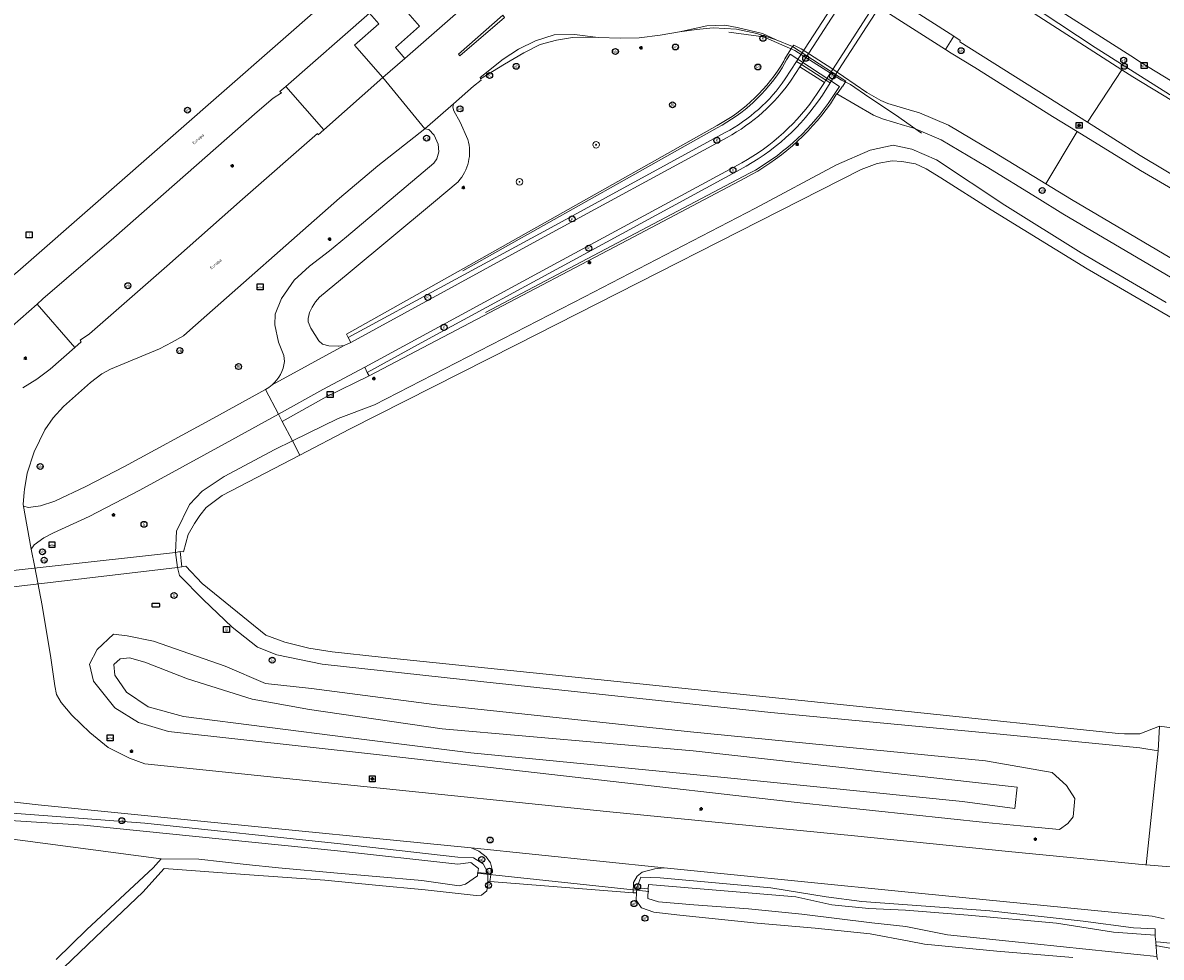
# Model space of a CAD drawing. Header units: metres. Extents: x 73718 to 76933, y 443658 to 446696.
# Tile 111 of 153: x 75812 to 75950, y 445344 to 445458. Entities that reach past the tile are written whole.
import ezdxf
from ezdxf.enums import TextEntityAlignment as Align

# ---------------------------------------------------------------- set-up
doc = ezdxf.new("R2010")
doc.units = ezdxf.units.M
for name, color, linetype, lineweight in [('B-WE-GK-BESCHOEIING-G', 130, 'GK-BESCHOEIING-SO', 18), ('B-WE-GR-BOOM-S', 90, 'Continuous', 25), ('B-WE-GR-GRAS-GV', 60, 'Continuous', 13), ('B-WE-GW-TALUD_KRUIN-G', 90, 'Continuous', 18), ('B-WE-IE-MEUBILAIR-S', 7, 'Continuous', 25), ('B-WE-IE-MEUBILAIR_WEGMEUBILAIR-G', 7, 'Continuous', 18), ('B-WE-KW-KUNSTWERK_DUIKER-G', 170, 'Continuous', 18), ('B-WE-KW-KUNSTWERK_DUIKER-GV', 170, 'Continuous', 18), ('B-WE-KW-KUNSTWERK_TUNNEL-GV', 170, 'Continuous', 18), ('B-WE-OG-TERREIN_ERF-GV', 7, 'Continuous', 18), ('B-WE-OG-TERREIN_OEVER-GV', 7, 'Continuous', 18), ('B-WE-OG-TOPOGRAFIE-T18', 10, 'Continuous', 18), ('B-WE-OG-WATER_SLOOT-GV', 120, 'Continuous', 18), ('B-WE-OG-WEG-GV', 7, 'Continuous', 18), ('B-WE-RI-HWA_GOOT_LIJNGOOT-G', 150, 'Continuous', 18), ('B-WE-VH-GESLOTENVERHARDING_ASFALT-GV', 10, 'Continuous', 18), ('B-WE-VH-GESLOTENVERHARDING_BETON-GV', 10, 'Continuous', 18), ('B-WE-VH-HALFVERHARDING_GRASBETONSTEEN-GV', 130, 'Continuous', 18), ('B-WE-VH-OPENVERHARDING-GV', 30, 'Continuous', 18), ('B-WE-VH-OPENVERHARDING_BETONELEMENT-GV', 30, 'Continuous', 18), ('B-WE-VH-OPENVERHARDING_BETONSTRAATSTEEN-GV', 30, 'Continuous', 18), ('B-WE-VH-OPENVERHARDING_TEGEL-GV', 30, 'Continuous', 18)]:
    doc.layers.add(name, color=color, linetype=linetype, lineweight=lineweight)
doc.styles.add('NLCS-ISO', font='NLCS-ISO.ttf')
doc.styles.add('NLCS-ISO-M200-T18', font='NLCS-ISO.ttf', dxfattribs={"height": 0.36})
doc.linetypes.add('GK-BESCHOEIING-SO', pattern='A,18,-3,[1,NLCS.SHX,S=0.6,R=0,X=0,Y=0],-3', length=24)

# ---------------------------------------------------------------- blocks, each defined once
blk = doc.blocks.new('SIE-MEUBILAIR_BORD_VERKEER-SO')
at = {"flags": 128}
blk.add_lwpolyline([(-1.8, 1.8), (1.8, 1.8), (1.8, -1.8), (-1.8, -1.8)], close=True, dxfattribs=at)
at = {"style": 'NLCS-ISO'}
blk.add_text('vb', height=1.8, dxfattribs=at).set_placement((0, 0), align=Align.MIDDLE_CENTER)
blk = doc.blocks.new('SIE-MEUBILAIR_BORD_WEGWIJZER-SO')
at = {"flags": 128}
blk.add_lwpolyline([(-1.8, 1.8), (1.8, 1.8), (1.8, -1.8), (-1.8, -1.8)], close=True, dxfattribs=at)
at = {"style": 'NLCS-ISO'}
blk.add_text('ww', height=1.8, dxfattribs=at).set_placement((0, 0), align=Align.MIDDLE_CENTER)
blk = doc.blocks.new('SIE-MEUBILAIR_BORD_LOCATIEPAAL-SO')
at = {"flags": 128}
blk.add_lwpolyline([(-1.8, 1.8), (1.8, 1.8), (1.8, -1.8), (-1.8, -1.8)], close=True, dxfattribs=at)
at = {"style": 'NLCS-ISO'}
blk.add_text('lp', height=1.8, dxfattribs=at).set_placement((0, 0), align=Align.MIDDLE_CENTER)
blk = doc.blocks.new('SIE-MEUBILAIR_BORD_INFORMATIE-SO')
at = {"flags": 128}
blk.add_lwpolyline([(-1.8, 1.8), (1.8, 1.8), (1.8, -1.8), (-1.8, -1.8)], close=True, dxfattribs=at)
at = {"style": 'NLCS-ISO'}
blk.add_text('i', height=1.8, dxfattribs=at).set_placement((0, 0), align=Align.MIDDLE_CENTER)
blk = doc.blocks.new('SIE-MEUBILAIR_KAST-SO')
at = {"flags": 128}
blk.add_lwpolyline([(-2, -1), (2, -1, 0.414214), (2.5, -0.5), (2.5, 0.5, 0.414214), (2, 1), (-2, 1, 0.414214), (-2.5, 0.5), (-2.5, -0.5, 0.414214)], format="xyb", close=True, dxfattribs=at)
blk = doc.blocks.new('SIE-MEUBILAIR_PAAL_LICHTMAST-SO')
for points in [[(-0.62, 0), (-1, 0)], [(-0.71, 0.71), (-0.44, 0.44)], [(0, 1), (0, 0.62)], [(0.44, 0.44), (0.71, 0.71)], [(1, 0), (0.62, 0)], [(-0.71, -0.71), (-0.44, -0.44)], [(0, -0.62), (0, -1)], [(0.44, -0.44), (0.71, -0.71)]]:
    blk.add_lwpolyline(points)
blk.add_circle((0, 0), 0.5)
blk = doc.blocks.new('SIE-MEUBILAIR_PAAL_AFSLUITPAAL-SO')
blk.add_circle((0, 0), 1.8)
at = {"style": 'NLCS-ISO'}
blk.add_text('af', height=1.8, dxfattribs=at).set_placement((0, 0), align=Align.MIDDLE_CENTER)
blk = doc.blocks.new('SIE-MEUBILAIR_PAAL_VERKEERSBORD-SO')
blk.add_circle((0, 0), 1.8)
at = {"style": 'NLCS-ISO'}
blk.add_text('vb', height=1.8, dxfattribs=at).set_placement((0, 0), align=Align.MIDDLE_CENTER)
blk = doc.blocks.new('SIE-MEUBILAIR_PAAL_HECTOMETER-SO')
blk.add_circle((0, 0), 1.8)
at = {"style": 'NLCS-ISO'}
blk.add_text('hm', height=1.8, dxfattribs=at).set_placement((0, 0), align=Align.MIDDLE_CENTER)
blk = doc.blocks.new('SIE-MEUBILAIR_PUT_GASPUT-SO')
blk.add_circle((0, 0), 1.8)
at = {"style": 'NLCS-ISO'}
blk.add_text('G', height=1.8, dxfattribs=at).set_placement((0, 0), align=Align.MIDDLE_CENTER)
blk = doc.blocks.new('SIE-MEUBILAIR_PUT_KOLK-SO')
blk.add_circle((0, 0), 1.8)
at = {"style": 'NLCS-ISO'}
blk.add_text('K', height=1.8, dxfattribs=at).set_placement((0, 0), align=Align.MIDDLE_CENTER)
blk = doc.blocks.new('SIE-MEUBILAIR_PUT_RIOOLPUT-SO')
blk.add_circle((0, 0), 1.8)
at = {"style": 'NLCS-ISO'}
blk.add_text('RI', height=1.8, dxfattribs=at).set_placement((0, 0), align=Align.MIDDLE_CENTER)
blk = doc.blocks.new('SGR-BOOM_GBKN-SO')
at = {"linetype": 'ByBlock', "lineweight": 18}
h = blk.add_hatch(color=0, dxfattribs=at)
h.dxf.hatch_style = 1
edge = h.paths.add_edge_path()
edge.add_arc((0, 0), 0.25, 0, 360)
at = {"color": 0, "linetype": 'ByBlock', "lineweight": 18}
for radius in [2, 0.25]:
    blk.add_circle((0, 0), radius, dxfattribs=at)
at = {"color": 0, "linetype": 'ByBlock', "lineweight": 18, "style": 'NLCS-ISO'}
blk.add_attdef('SOORT', (2.5, 0), '', height=1.5, dxfattribs=at)

msp = doc.modelspace()

# ---------------------------------------------------------------- linework, layer by layer
at = {"layer": 'B-WE-GK-BESCHOEIING-G', "flags": 128}
for points in [[(75830.825, 445393.798), (75831.209, 445393.736), (75831.767, 445395.86), (75832.557, 445397.191), (75833.209, 445398.202), (75833.193, 445398.201), (75833.971, 445399.156), (75835.932, 445400.609), (75845.397, 445405.541), (75851.434, 445408.686), (75871.724, 445418.955), (75913.733, 445440.341), (75915.678, 445441.059), (75917.517, 445441.386), (75918.665, 445441.31), (75920.362, 445441.034), (75921.638, 445440.426), (75923.415, 445439.341), (75929.573, 445435.406)], [(75929.573, 445435.406), (75941.248, 445428.237), (75952.38, 445421.774), (75961.012, 445416.938), (75962.258, 445416.27)], [(75831.03, 445391.919), (75831.497, 445391.991), (75833.485, 445389.89), (75841.24, 445383.604), (75843.566, 445382.737), (75846.461, 445382.014), (75849.304, 445381.585), (75855.287, 445380.938), (75919.45, 445374.301), (75945.073, 445371.616), (75945.804, 445371.586), (75947.669, 445371.578), (75950.072, 445372.52)], [(75790.76, 445363.139), (75791.457, 445363.059), (75805.603, 445361.29), (75819.095, 445360.436), (75849.965, 445357.328), (75864.61, 445355.692), (75866.185, 445355.926), (75867.124, 445355.192), (75867.067, 445354.694)], [(75867.067, 445354.694), (75867.021, 445354.293), (75865.532, 445353.261), (75864.762, 445353.061)], [(75887.814, 445352.685), (75887.746, 445351.534)], [(75949.54, 445347.046), (75944.453, 445347.403), (75937.514, 445348.511), (75926.745, 445349.495), (75919.118, 445350.105), (75914.67, 445350.282), (75910.163, 445350.768), (75905.791, 445351.733), (75887.847, 445353.234), (75887.814, 445352.685)]]:
    msp.add_lwpolyline(points, dxfattribs=at)
at = {"layer": 'B-WE-GR-GRAS-GV', "flags": 128}
msp.add_lwpolyline([(75803.641, 445423.141), (75805.898, 445424.259), (75808.634, 445425.956), (75811.033, 445427.898), (75830.261, 445444.777), (75848.272, 445460.522), (75835.948, 445477.025), (75834.337, 445477.765), (75832.542, 445479.55), (75828.53, 445483.122), (75815.069, 445498.623), (75796.787, 445519.617), (75789.297, 445513.486)], dxfattribs=at)
at = {"layer": 'B-WE-GW-TALUD_KRUIN-G', "flags": 128}
msp.add_lwpolyline([(75932.739, 445365.097), (75932.425, 445362.498), (75926.069, 445363.323), (75896.658, 445366.318), (75866.193, 445369.259), (75851.592, 445371.113), (75831.203, 445373.678), (75826.899, 445374.886), (75824.292, 445376.669), (75822.856, 445378.713), (75822.727, 445380.009), (75823.516, 445380.732), (75824.638, 445380.828), (75826.518, 445380.32), (75831.701, 445378.298), (75839.571, 445375.804), (75846.567, 445374.536), (75862.704, 445372.211), (75893.288, 445369.51)], close=True, dxfattribs=at)
at = {"layer": 'B-WE-IE-MEUBILAIR_WEGMEUBILAIR-G', "flags": 128}
for points in [[(75909.704, 445481.589), (75911.433, 445478.328), (75912.282, 445476.771), (75913.055, 445475.702), (75914.881, 445473.746), (75915.75, 445473.027), (75916.926, 445472.446), (75922.671, 445468.795), (75923.535, 445467.903), (75927.863, 445464.739), (75935.636, 445459.528), (75942.244, 445455.207), (75948.949, 445450.916), (75952.357, 445448.786), (75956.22, 445446.852)], [(75921.096, 445444.756), (75917.923, 445446.976), (75914.68, 445449.139), (75912.447, 445450.701), (75911.356, 445451.2), (75905.638, 445454.827), (75901.849, 445456.491), (75897.613, 445457.05)], [(75904.108, 445452.719), (75904.655, 445453.686), (75905.089, 445454.385), (75911.087, 445450.451), (75910.376, 445449.356), (75909.704, 445448.369)], [(75865.245, 445428.009), (75884.889, 445439.05), (75896.19, 445445.407)], [(75900.142, 445439.871), (75867.974, 445422.925)]]:
    msp.add_lwpolyline(points, dxfattribs=at)
at = {"layer": 'B-WE-IE-MEUBILAIR_WEGMEUBILAIR-G'}
for points in [[(75896.19, 445445.407, 0.1316672), (75904.108, 445452.719)], [(75909.704, 445448.369, -0.1119767), (75900.142, 445439.871)]]:
    msp.add_lwpolyline(points, format="xyb", dxfattribs=at)
at = {"layer": 'B-WE-KW-KUNSTWERK_DUIKER-G', "flags": 128}
for points in [[(75887.86, 445352.374), (75866.957, 445354.611)], [(75974.221, 445341.194), (75949.577, 445345.776)]]:
    msp.add_lwpolyline(points, dxfattribs=at)
at = {"layer": 'B-WE-KW-KUNSTWERK_DUIKER-GV', "flags": 128}
msp.add_lwpolyline([(75830.247, 445393.669), (75784.763, 445388.626), (75784.913, 445387.242), (75784.997, 445386.47), (75830.491, 445391.841), (75831.03, 445391.919), (75830.825, 445393.798)], close=True, dxfattribs=at)
at = {"layer": 'B-WE-KW-KUNSTWERK_TUNNEL-GV', "flags": 128}
msp.add_lwpolyline([(75921.858, 445470.501), (75918.913, 445472.41), (75918.364, 445472.766), (75905.865, 445453.496), (75906.446, 445453.126), (75909.44, 445451.22), (75909.97, 445450.883), (75922.424, 445470.134)], close=True, dxfattribs=at)
at = {"layer": 'B-WE-OG-TERREIN_ERF-GV', "flags": 128}
for points in [[(75939.526, 445344.321), (75930.239, 445345.113), (75921.456, 445345.976), (75919.566, 445346.325), (75914.833, 445347.2), (75908.137, 445347.92), (75901.082, 445348.496), (75891.651, 445349.504), (75888.484, 445349.864), (75886.972, 445350.368), (75886.938, 445350.417), (75886.324, 445351.304), (75886.369, 445352.196), (75885.954, 445352.229), (75868.526, 445353.602), (75868.264, 445353.622), (75868.264, 445353.271), (75868.156, 445352.461), (75867.508, 445351.921), (75866.86, 445351.867), (75860.651, 445352.569), (75854.577, 445353.157), (75848.441, 445353.75), (75838.694, 445354.462), (75828.848, 445355.181), (75826.256, 445352.289), (75820.505, 445346.822), (75816.637, 445343.115)], [(75952.148, 445346.013), (75950.18, 445346.192), (75949.599, 445346.232), (75949.753, 445344.436), (75949.831, 445344.096)]]:
    msp.add_lwpolyline(points, dxfattribs=at)
at = {"layer": 'B-WE-OG-TERREIN_OEVER-GV', "flags": 128}
for points in [[(75950.882, 445424.15), (75940.508, 445430.184), (75931.244, 445435.972), (75922.889, 445441.516), (75919.89, 445442.821), (75917.614, 445443.298), (75914.836, 445442.69), (75910.743, 445440.914), (75900.874, 445435.62), (75880.046, 445424.824), (75854.49, 445411.654), (75850.032, 445410.006), (75844.48, 445407.279), (75845.397, 445405.541)], [(75845.397, 445405.541), (75851.434, 445408.686), (75871.724, 445418.955), (75913.733, 445440.341), (75915.678, 445441.059), (75917.517, 445441.386), (75918.665, 445441.31), (75920.362, 445441.034), (75921.638, 445440.426), (75923.415, 445439.341), (75929.573, 445435.406), (75941.248, 445428.237), (75952.38, 445421.774), (75961.012, 445416.938), (75962.258, 445416.27)], [(75805.603, 445361.29), (75819.095, 445360.436), (75849.965, 445357.328), (75864.61, 445355.692), (75866.185, 445355.926), (75867.124, 445355.192), (75867.067, 445354.694), (75868.264, 445354.586), (75868.264, 445354.675), (75867.715, 445355.745), (75866.539, 445356.494), (75864.607, 445356.56), (75850.335, 445358.191), (75826.498, 445360.685), (75806.578, 445362.183)], [(75816.637, 445343.115), (75820.505, 445346.822), (75826.256, 445352.289), (75828.848, 445355.181), (75838.694, 445354.462), (75848.441, 445353.75), (75854.577, 445353.157), (75860.651, 445352.569), (75866.86, 445351.867), (75867.508, 445351.921), (75868.156, 445352.461), (75868.264, 445353.271), (75868.264, 445353.622), (75868.264, 445354.586), (75867.067, 445354.694), (75867.021, 445354.293), (75865.532, 445353.261), (75864.762, 445353.061), (75860.216, 445353.72), (75854.667, 445354.2), (75849.964, 445354.607), (75842.769, 445355.248), (75838.828, 445355.681), (75833.1, 445356.31), (75828.489, 445356.369), (75827.538, 445355.276), (75819.442, 445347.736), (75815.691, 445344.087)], [(75949.831, 445344.096), (75949.753, 445344.436), (75947.357, 445344.707), (75931.697, 445346.305), (75924.258, 445347.079), (75919.17, 445348.111), (75915.043, 445348.541), (75906.498, 445349.614), (75900.015, 445350.249), (75893.362, 445350.758), (75889.04, 445351.096), (75887.746, 445351.534), (75887.814, 445352.685), (75886.422, 445352.815), (75886.396, 445352.744), (75886.369, 445352.196), (75886.324, 445351.304), (75886.938, 445350.417), (75886.972, 445350.368), (75888.484, 445349.864), (75891.651, 445349.504), (75901.082, 445348.496), (75908.137, 445347.92), (75914.833, 445347.2), (75919.566, 445346.325), (75921.456, 445345.976), (75930.239, 445345.113), (75939.526, 445344.321)]]:
    msp.add_lwpolyline(points, dxfattribs=at)
for points in [[(75845.397, 445405.541), (75844.48, 445407.279), (75842.343, 445406.23), (75836.176, 445402.953), (75833.469, 445401.145), (75831.942, 445399.522), (75830.348, 445396.274), (75830.247, 445393.669), (75830.825, 445393.798), (75831.209, 445393.736), (75831.767, 445395.86), (75832.557, 445397.191), (75833.209, 445398.202), (75833.193, 445398.201), (75833.971, 445399.156), (75835.932, 445400.609)], [(75831.03, 445391.919), (75830.491, 445391.841), (75830.736, 445390.859), (75833.613, 445387.956), (75837.151, 445384.588), (75840.218, 445382.134), (75842.593, 445381.214), (75848.083, 445380.074), (75867.773, 445377.899), (75902.721, 445374.198), (75930.667, 445371.524), (75947.663, 445369.882), (75949.897, 445369.497), (75950.072, 445372.52), (75947.669, 445371.578), (75945.804, 445371.586), (75945.073, 445371.616), (75919.45, 445374.301), (75855.287, 445380.938), (75849.304, 445381.585), (75846.461, 445382.014), (75843.566, 445382.737), (75841.24, 445383.604), (75833.485, 445389.89), (75831.497, 445391.991)], [(75949.525, 445347.833), (75946.9, 445347.945), (75940.747, 445348.77), (75929.413, 445350.033), (75913.828, 445351.164), (75909.488, 445351.741), (75902.722, 445352.834), (75889.258, 445354.051), (75886.9, 445354.111), (75886.422, 445352.815), (75887.814, 445352.685), (75887.847, 445353.234), (75905.791, 445351.733), (75910.163, 445350.768), (75914.67, 445350.282), (75919.118, 445350.105), (75926.745, 445349.495), (75937.514, 445348.511), (75944.453, 445347.403), (75949.54, 445347.046)]]:
    msp.add_lwpolyline(points, close=True, dxfattribs=at)
at = {"layer": 'B-WE-OG-WATER_SLOOT-GV', "flags": 128}
for points in [[(75962.258, 445416.27), (75961.012, 445416.938), (75952.38, 445421.774), (75941.248, 445428.237), (75929.573, 445435.406), (75923.415, 445439.341), (75921.638, 445440.426), (75920.362, 445441.034), (75918.665, 445441.31), (75917.517, 445441.386), (75915.678, 445441.059), (75913.733, 445440.341), (75871.724, 445418.955), (75851.434, 445408.686), (75845.397, 445405.541)], [(75845.397, 445405.541), (75835.932, 445400.609), (75833.971, 445399.156), (75833.193, 445398.201), (75833.209, 445398.202), (75832.557, 445397.191), (75831.767, 445395.86), (75831.209, 445393.736), (75830.825, 445393.798), (75830.247, 445393.669), (75830.491, 445391.841), (75831.03, 445391.919), (75831.497, 445391.991), (75833.485, 445389.89), (75841.24, 445383.604), (75843.566, 445382.737), (75846.461, 445382.014), (75849.304, 445381.585), (75855.287, 445380.938), (75919.45, 445374.301), (75945.073, 445371.616), (75945.804, 445371.586), (75947.669, 445371.578), (75950.072, 445372.52), (75953.965, 445371.995)], [(75815.691, 445344.087), (75819.442, 445347.736), (75827.538, 445355.276), (75828.489, 445356.369), (75789.806, 445361.487), (75788.833, 445359.435), (75789.9, 445358.268), (75795.862, 445349.3), (75802.139, 445340.378)]]:
    msp.add_lwpolyline(points, dxfattribs=at)
for points in [[(75790.76, 445363.139), (75789.806, 445361.487), (75828.489, 445356.369), (75833.1, 445356.31), (75838.828, 445355.681), (75842.769, 445355.248), (75849.964, 445354.607), (75854.667, 445354.2), (75860.216, 445353.72), (75864.762, 445353.061), (75865.532, 445353.261), (75867.021, 445354.293), (75867.067, 445354.694), (75867.124, 445355.192), (75866.185, 445355.926), (75864.61, 445355.692), (75849.965, 445357.328), (75819.095, 445360.436), (75805.603, 445361.29), (75791.457, 445363.059)], [(75887.814, 445352.685), (75887.746, 445351.534), (75889.04, 445351.096), (75893.362, 445350.758), (75900.015, 445350.249), (75906.498, 445349.614), (75915.043, 445348.541), (75919.17, 445348.111), (75924.258, 445347.079), (75931.697, 445346.305), (75947.357, 445344.707), (75949.753, 445344.436), (75949.599, 445346.232), (75949.543, 445346.891), (75949.54, 445347.046), (75944.453, 445347.403), (75937.514, 445348.511), (75926.745, 445349.495), (75919.118, 445350.105), (75914.67, 445350.282), (75910.163, 445350.768), (75905.791, 445351.733), (75887.847, 445353.234)]]:
    msp.add_lwpolyline(points, close=True, dxfattribs=at)
at = {"layer": 'B-WE-OG-WEG-GV', "flags": 128}
for points in [[(76262.805, 445352.213), (76235.125, 445360.989), (76233.583, 445361.434), (76214.41, 445366.975), (76175.839, 445377.034), (76144.785, 445384.581), (76138.421, 445385.993), (76112.516, 445391.744), (76088.217, 445397.063), (76064.286, 445402.482), (76047.018, 445407.228), (76033.156, 445412.022), (76019.63, 445416.7), (76000.395, 445424.645), (75979.836, 445434.609), (75959.795, 445446.08), (75947.884, 445453.326), (75946.561, 445454.176), (75934.2, 445462.111)], [(75934.2, 445462.111), (75946.561, 445454.176), (75947.884, 445453.326), (75959.795, 445446.08), (75979.836, 445434.609), (76000.395, 445424.645), (76019.63, 445416.7), (76033.156, 445412.022), (76047.018, 445407.228), (76064.286, 445402.482), (76088.217, 445397.063), (76112.516, 445391.744), (76138.421, 445385.993), (76144.785, 445384.581), (76175.839, 445377.034), (76214.41, 445366.975), (76233.583, 445361.434), (76235.125, 445360.989), (76262.805, 445352.213)], [(75933.084, 445460.451), (75945.48, 445452.493), (75946.824, 445451.63), (75958.778, 445444.357), (75978.902, 445432.839), (75999.576, 445422.819), (76018.921, 445414.829), (76032.502, 445410.132), (76046.426, 445405.317), (76063.8, 445400.541), (76087.782, 445395.111), (76112.085, 445389.791), (76137.988, 445384.041), (76144.332, 445382.633), (76175.35, 445375.095), (76213.88, 445365.046), (76233.028, 445359.513), (76234.545, 445359.075), (76262.18, 445350.313)], [(75905.371, 445455.318), (75903.388, 445456.119), (75901.03, 445456.889), (75898.538, 445457.42), (75895.708, 445457.577), (75893.689, 445457.411), (75891.595, 445457.105), (75889.249, 445456.688), (75886.71, 445456.397), (75884.407, 445456.336), (75881.7, 445456.413), (75879.919, 445456.477), (75878.586, 445456.414), (75876.626, 445456.112), (75874.637, 445455.551), (75872.637, 445454.536), (75870.315, 445453.179), (75867.393, 445451.363), (75867.46, 445451.217), (75866.526, 445450.496), (75864.091, 445448.337), (75863.996, 445447.939), (75864.113, 445447.466), (75864.887, 445446.115), (75865.838, 445443.991)], [(75904.302, 445453.526), (75904.442, 445453.834), (75905.371, 445455.318)], [(75956.052, 445426.801), (75939.332, 445436.665), (75936.198, 445438.592), (75929.979, 445442.414), (75924.372, 445445.742), (75920.821, 445447.253), (75919.588, 445447.618), (75916.981, 445448.39), (75916.137, 445448.74), (75914.441, 445449.737), (75910.141, 445452.634), (75906.43, 445455.037), (75905.518, 445455.464), (75905.371, 445455.318), (75911.859, 445451.106), (75911.483, 445450.491), (75911.469, 445450.482), (75910.941, 445449.719), (75910.778, 445449.57), (75915.243, 445446.946), (75916.312, 445446.502), (75919.02, 445445.7), (75920.143, 445445.368), (75923.466, 445443.954), (75928.945, 445440.702), (75935.151, 445436.888), (75938.3, 445434.952), (75955.063, 445425.063)], [(75959.784, 445434.798), (75947.721, 445442.025), (75941.272, 445446.107), (75936.48, 445449.141), (75925.751, 445455.898), (75925.791, 445456.065), (75924.998, 445456.561), (75923.988, 445454.953), (75924.69, 445454.518), (75927.568, 445452.749), (75937.036, 445446.782), (75940.018, 445444.954), (75947.73, 445440.226), (75959.912, 445433.115)], [(75955.063, 445425.063), (75938.3, 445434.952), (75935.151, 445436.888), (75928.945, 445440.702), (75923.466, 445443.954), (75920.143, 445445.368), (75919.02, 445445.7), (75916.312, 445446.502), (75915.243, 445446.946), (75910.778, 445449.57), (75910.691, 445449.491), (75909.999, 445448.352)], [(75846.378, 445422.163), (75846.386, 445421.763), (75846.709, 445421.016), (75847.677, 445419.48), (75848.134, 445419.062), (75848.897, 445418.862), (75850.064, 445418.799), (75850.072, 445418.798), (75850.762, 445418.905), (75851.576, 445419.26), (75851.268, 445419.863), (75851.049, 445420.293), (75865.297, 445428.28), (75896.18, 445445.698)], [(75842.373, 445422.715), (75843.145, 445424.634), (75844.695, 445426.842), (75846.567, 445428.568), (75848.993, 445430.433), (75851.08, 445432.138), (75861.713, 445441.127), (75862.069, 445441.617), (75862.289, 445442.499), (75862.209, 445443.442), (75861.723, 445444.515), (75861.092, 445445.227), (75860.605, 445445.283), (75854.874, 445440.769), (75850.193, 445436.842), (75831.982, 445420.77), (75831.204, 445420.076), (75829.82, 445419.292), (75828.292, 445418.477), (75822.329, 445415.99), (75821.263, 445415.423), (75819.898, 445414.391), (75816.617, 445411.458), (75815.338, 445410.101), (75814.319, 445408.613), (75813.021, 445405.947), (75812.19, 445403.334), (75811.863, 445401.352), (75811.807, 445401.013), (75811.675, 445399.518), (75811.737, 445399.337), (75812.342, 445399.166), (75813.815, 445399.35), (75815.556, 445399.942), (75819.324, 445401.703), (75824.013, 445404.148), (75834.77, 445409.981), (75841.19, 445413.514)], [(75899.627, 445439.301), (75885.266, 445431.732), (75866.903, 445422.047), (75853.816, 445415.194), (75848.662, 445412.665), (75843.229, 445409.649), (75844.48, 445407.279), (75850.032, 445410.006), (75854.49, 445411.654), (75880.046, 445424.824), (75900.874, 445435.62), (75910.743, 445440.914), (75914.836, 445442.69), (75917.614, 445443.298), (75919.89, 445442.821), (75922.889, 445441.516), (75931.244, 445435.972), (75940.508, 445430.184), (75950.882, 445424.15)], [(75864.653, 445438.84), (75861.674, 445436.308), (75851.247, 445427.652), (75847.781, 445424.788)], [(75843.517, 445416.927), (75843.412, 445417.688), (75842.798, 445419.287), (75842.352, 445421.393), (75842.373, 445422.715)], [(75806.578, 445362.183), (75826.498, 445360.685), (75850.335, 445358.191), (75864.607, 445356.56), (75866.539, 445356.494), (75867.715, 445355.745), (75868.264, 445354.675), (75868.264, 445354.586), (75868.264, 445353.622), (75868.526, 445353.602), (75868.753, 445355.224), (75868.615, 445355.853), (75868.06, 445356.611), (75867.178, 445357.273), (75866.222, 445357.675), (75833.343, 445360.96), (75813.514, 445362.941), (75801.016, 445364.372)], [(75950.616, 445349.049), (75949.17, 445349.373), (75918.23, 445352.399), (75897.068, 445354.511), (75889.738, 445355.26), (75888.621, 445355.15), (75887.052, 445354.717), (75886.457, 445354.24), (75886.015, 445353.479), (75885.954, 445352.229), (75886.369, 445352.196), (75886.396, 445352.744), (75886.422, 445352.815), (75886.9, 445354.111), (75889.258, 445354.051), (75902.722, 445352.834), (75909.488, 445351.741), (75913.828, 445351.164), (75929.413, 445350.033), (75940.747, 445348.77), (75946.9, 445347.945), (75949.525, 445347.833), (75949.54, 445347.046), (75949.543, 445346.891), (75949.599, 445346.232), (75950.18, 445346.192), (75952.148, 445346.013)]]:
    msp.add_lwpolyline(points, dxfattribs=at)
at = {"layer": 'B-WE-OG-WEG-GV'}
for points in [[(75896.18, 445445.698, 0.1384566), (75904.302, 445453.526)], [(75909.999, 445448.352, -0.1189802), (75899.627, 445439.301)], [(75865.838, 445443.991, -0.2586057), (75864.653, 445438.84)], [(75847.781, 445424.788, 0.15349), (75846.378, 445422.163)], [(75842.004, 445414.094, 0.1786992), (75843.517, 445416.927)], [(75841.19, 445413.514, 0.0544307), (75842.004, 445414.094)]]:
    msp.add_lwpolyline(points, format="xyb", dxfattribs=at)
at = {"layer": 'B-WE-OG-WEG-GV', "flags": 128}
for points in [[(75847.53, 445444.705), (75847.631, 445444.573), (75848.294, 445445.183), (75843.662, 445450.442), (75842.963, 445449.858), (75843.156, 445449.658), (75842.137, 445449.019), (75840.198, 445447.348), (75822.725, 445432.007), (75814.103, 445424.561), (75813.405, 445423.947), (75817.985, 445418.648), (75818.741, 445419.357), (75818.614, 445419.549), (75819.771, 445420.302), (75829.177, 445428.577), (75838.408, 445436.703)], [(75853.816, 445415.194), (75853.582, 445415.622), (75853.283, 445416.237), (75848.186, 445413.544), (75842.762, 445410.534), (75843.229, 445409.649), (75848.662, 445412.665)], [(75949.897, 445369.497), (75947.663, 445369.882), (75930.667, 445371.524), (75902.721, 445374.198), (75867.773, 445377.899), (75848.083, 445380.074), (75842.593, 445381.214), (75840.218, 445382.134), (75837.151, 445384.588), (75833.613, 445387.956), (75830.736, 445390.859), (75830.491, 445391.841), (75830.247, 445393.669), (75830.348, 445396.274), (75831.942, 445399.522), (75833.469, 445401.145), (75836.176, 445402.953), (75842.343, 445406.23), (75844.48, 445407.279), (75843.229, 445409.649), (75842.762, 445410.534), (75836.302, 445406.949), (75825.887, 445401.266), (75819.729, 445398.067), (75815.375, 445396.063), (75814.224, 445395.454), (75813.046, 445394.591), (75812.675, 445394.089), (75813.104, 445391.893), (75813.984, 445387.215), (75815.069, 445380.835), (75815.53, 445377.447), (75815.752, 445376.374), (75816.313, 445375.396), (75817.604, 445373.861), (75819.798, 445371.745), (75822.041, 445369.911), (75824.657, 445368.601), (75826.488, 445367.917), (75852.003, 445365.27), (75882.733, 445362.139), (75912.909, 445359.163), (75931.685, 445357.238), (75948.366, 445355.636), (75948.432, 445355.631)], [(75934.004, 445360.304), (75937.889, 445359.94), (75938.902, 445360.673), (75939.53, 445361.462), (75939.747, 445363.691), (75938.75, 445365.289), (75936.981, 445366.864), (75928.867, 445368.308), (75892.953, 445371.84), (75861.747, 445375.162), (75846.782, 445377.101), (75841.211, 445377.719), (75836.305, 445379.82), (75827.561, 445382.874), (75824.373, 445383.515), (75822.701, 445383.705), (75820.682, 445381.842), (75819.748, 445380.053), (75820.248, 445378.008), (75822.864, 445374.757), (75825.747, 445372.949), (75829.39, 445371.859), (75854.72, 445369.076), (75905.932, 445363.222), (75928.882, 445360.77)], [(75934.004, 445360.304), (75928.882, 445360.77), (75905.932, 445363.222), (75854.72, 445369.076), (75829.39, 445371.859), (75825.747, 445372.949), (75822.864, 445374.757), (75820.248, 445378.008), (75819.748, 445380.053), (75820.682, 445381.842), (75822.701, 445383.705), (75824.373, 445383.515), (75827.561, 445382.874), (75836.305, 445379.82), (75841.211, 445377.719), (75846.782, 445377.101), (75861.747, 445375.162), (75892.953, 445371.84), (75928.867, 445368.308), (75936.981, 445366.864), (75938.75, 445365.289), (75939.747, 445363.691), (75939.53, 445361.462), (75938.902, 445360.673), (75937.889, 445359.94)], [(75932.425, 445362.498), (75932.739, 445365.097), (75893.288, 445369.51), (75862.704, 445372.211), (75846.567, 445374.536), (75839.571, 445375.804), (75831.701, 445378.298), (75826.518, 445380.32), (75824.638, 445380.828), (75823.516, 445380.732), (75822.727, 445380.009), (75822.856, 445378.713), (75824.292, 445376.669), (75826.899, 445374.886), (75831.203, 445373.678), (75851.592, 445371.113), (75866.193, 445369.259), (75896.658, 445366.318), (75926.069, 445363.323)], [(75932.425, 445362.498), (75926.069, 445363.323), (75896.658, 445366.318), (75866.193, 445369.259), (75851.592, 445371.113), (75831.203, 445373.678), (75826.899, 445374.886), (75824.292, 445376.669), (75822.856, 445378.713), (75822.727, 445380.009), (75823.516, 445380.732), (75824.638, 445380.828), (75826.518, 445380.32), (75831.701, 445378.298), (75839.571, 445375.804), (75846.567, 445374.536), (75862.704, 445372.211), (75893.288, 445369.51), (75932.739, 445365.097)]]:
    msp.add_lwpolyline(points, close=True, dxfattribs=at)
at = {"layer": 'B-WE-RI-HWA_GOOT_LIJNGOOT-G', "flags": 128}
msp.add_lwpolyline([(75909.258, 445450.938), (75906.272, 445452.858)], dxfattribs=at)
at = {"layer": 'B-WE-VH-GESLOTENVERHARDING_ASFALT-GV', "flags": 128}
for points in [[(75903.884, 445470.128), (75914.839, 445463.1), (75924.998, 445456.561), (75925.791, 445456.065), (75925.751, 445455.898), (75936.48, 445449.141), (75941.272, 445446.107), (75945.48, 445452.493), (75933.084, 445460.451), (75929.097, 445463.257), (75923.069, 445467.5), (75921.169, 445468.838), (75917.151, 445471.669), (75915.206, 445473.376), (75912.589, 445475.107), (75910.725, 445476.657), (75909.514, 445478.248), (75908.33, 445480.611), (75907.671, 445482.833), (75907.204, 445486.274)], [(75867.89, 445462.424), (75858.155, 445453.879), (75855.481, 445451.544), (75860.605, 445445.283), (75864.091, 445448.337), (75866.526, 445450.496), (75867.46, 445451.217), (75867.393, 445451.363), (75867.322, 445451.536), (75870.146, 445453.792), (75871.994, 445454.985), (75874.082, 445456.004), (75876.355, 445456.757), (75878.833, 445456.781), (75881.7, 445456.413), (75884.407, 445456.336), (75886.71, 445456.397), (75889.249, 445456.688), (75891.595, 445457.105), (75894.954, 445457.843), (75897.117, 445457.934), (75898.652, 445457.65), (75901.707, 445456.89), (75903.388, 445456.119), (75905.371, 445455.318), (75905.518, 445455.464), (75906.43, 445455.037), (75910.141, 445452.634), (75914.441, 445449.737), (75916.137, 445448.74), (75916.981, 445448.39), (75919.588, 445447.618), (75920.821, 445447.253), (75924.372, 445445.742), (75929.979, 445442.414), (75936.198, 445438.592), (75940.018, 445444.954), (75937.036, 445446.782), (75927.568, 445452.749), (75924.69, 445454.518), (75923.988, 445454.953), (75911.807, 445462.757)], [(75810.343, 445421.256), (75813.405, 445423.947), (75814.103, 445424.561), (75822.725, 445432.007), (75840.198, 445447.348), (75842.137, 445449.019), (75843.156, 445449.658), (75842.963, 445449.858), (75843.662, 445450.442), (75853.88, 445459.366)], [(75848.272, 445460.522), (75830.261, 445444.777), (75811.033, 445427.898)], [(75908.389, 445449.588), (75909.258, 445450.938), (75909.44, 445451.22), (75906.446, 445453.126), (75906.272, 445452.858), (75905.217, 445451.225)], [(75952.324, 445355.301), (75948.432, 445355.631), (75948.366, 445355.636), (75931.685, 445357.238), (75912.909, 445359.163), (75882.733, 445362.139), (75852.003, 445365.27), (75826.488, 445367.917), (75824.657, 445368.601), (75822.041, 445369.911), (75819.798, 445371.745), (75817.604, 445373.861), (75816.313, 445375.396), (75815.752, 445376.374), (75815.53, 445377.447), (75815.069, 445380.835), (75813.984, 445387.215), (75813.104, 445391.893), (75812.675, 445394.089), (75811.675, 445399.518), (75811.807, 445401.013), (75811.863, 445401.352), (75812.19, 445403.334), (75813.021, 445405.947), (75814.319, 445408.613), (75815.338, 445410.101), (75816.617, 445411.458), (75819.898, 445414.391), (75821.263, 445415.423), (75822.329, 445415.99), (75828.292, 445418.477), (75829.82, 445419.292), (75831.204, 445420.076), (75831.982, 445420.77), (75850.193, 445436.842), (75854.874, 445440.769), (75860.605, 445445.283), (75855.481, 445451.544), (75848.294, 445445.183), (75847.631, 445444.573), (75847.53, 445444.705), (75838.408, 445436.703), (75829.177, 445428.577), (75819.771, 445420.302), (75818.614, 445419.549), (75818.741, 445419.357), (75817.985, 445418.648), (75814.972, 445416.028), (75813.349, 445414.793), (75811.641, 445413.756)], [(75865.838, 445443.991), (75864.887, 445446.115), (75864.113, 445447.466), (75863.996, 445447.939), (75864.091, 445448.337), (75860.605, 445445.283), (75861.092, 445445.227), (75861.723, 445444.515), (75862.209, 445443.442), (75862.289, 445442.499), (75862.069, 445441.617), (75861.713, 445441.127), (75851.08, 445432.138), (75848.993, 445430.433), (75846.567, 445428.568), (75844.695, 445426.842), (75843.145, 445424.634), (75842.373, 445422.715), (75842.352, 445421.393), (75842.798, 445419.287), (75843.412, 445417.688), (75843.517, 445416.927)], [(75897.408, 445444.238), (75874.252, 445431.656), (75851.576, 445419.26), (75850.762, 445418.905), (75842.004, 445414.094)], [(75841.19, 445413.514), (75842.762, 445410.534), (75848.186, 445413.544), (75853.283, 445416.237), (75875.857, 445428.523), (75899.188, 445441.144)], [(75847.781, 445424.788), (75851.247, 445427.652), (75861.674, 445436.308), (75864.653, 445438.84)], [(75842.004, 445414.094), (75850.762, 445418.905), (75850.072, 445418.798), (75850.064, 445418.799), (75848.897, 445418.862), (75848.134, 445419.062), (75847.677, 445419.48), (75846.709, 445421.016), (75846.386, 445421.763), (75846.378, 445422.163)], [(75741.967, 445380.013), (75753.575, 445375.992), (75767.044, 445372.06), (75776.089, 445369.679), (75785.086, 445367.302), (75793.308, 445365.558), (75801.016, 445364.372), (75813.514, 445362.941), (75833.343, 445360.96), (75866.222, 445357.675), (75889.738, 445355.26), (75897.068, 445354.511), (75918.23, 445352.399), (75949.17, 445349.373), (75950.616, 445349.049)]]:
    msp.add_lwpolyline(points, dxfattribs=at)
for points in [[(75921.858, 445470.501), (75918.913, 445472.41), (75906.446, 445453.126), (75909.44, 445451.22)], [(75864.847, 445454.177), (75864.696, 445454.379), (75870.086, 445459.125), (75870.283, 445458.864)], [(75978.902, 445432.839), (75958.778, 445444.357), (75946.824, 445451.63), (75945.48, 445452.493), (75941.272, 445446.107), (75947.721, 445442.025), (75959.784, 445434.798), (75971.089, 445428.521), (75979.745, 445424.041), (75992.776, 445417.77), (76004.526, 445412.631), (76015.187, 445408.363), (76024.16, 445405.009), (76030.169, 445402.888), (76032.502, 445410.132), (76018.921, 445414.829), (75999.576, 445422.819)], [(75986.172, 445419.332), (75973.095, 445425.854), (75959.912, 445433.115), (75947.73, 445440.226), (75940.018, 445444.954), (75936.198, 445438.592), (75939.332, 445436.665), (75956.052, 445426.801), (75968.314, 445420.073), (75983.597, 445412.385), (75995.875, 445406.778), (76016.246, 445398.468), (76023.813, 445395.754), (76027.402, 445394.322), (76029.929, 445401.61), (76021.81, 445404.39), (76011.366, 445408.315), (75999.95, 445413.057)], [(75842.762, 445410.534), (75841.19, 445413.514), (75834.77, 445409.981), (75824.013, 445404.148), (75819.324, 445401.703), (75815.556, 445399.942), (75813.815, 445399.35), (75812.342, 445399.166), (75811.737, 445399.337), (75811.675, 445399.518), (75812.675, 445394.089), (75813.046, 445394.591), (75814.224, 445395.454), (75815.375, 445396.063), (75819.729, 445398.067), (75825.887, 445401.266), (75836.302, 445406.949)], [(75889.738, 445355.26), (75866.222, 445357.675), (75867.178, 445357.273), (75868.06, 445356.611), (75868.615, 445355.853), (75868.753, 445355.224), (75868.526, 445353.602), (75885.954, 445352.229), (75886.015, 445353.479), (75886.457, 445354.24), (75887.052, 445354.717), (75888.621, 445355.15)]]:
    msp.add_lwpolyline(points, close=True, dxfattribs=at)
at = {"layer": 'B-WE-VH-GESLOTENVERHARDING_ASFALT-GV'}
for points in [[(75905.217, 445451.225, -0.1140009), (75897.408, 445444.238)], [(75899.188, 445441.144, 0.1189752), (75908.389, 445449.588)], [(75864.653, 445438.84, 0.2586057), (75865.838, 445443.991)], [(75846.378, 445422.163, -0.15349), (75847.781, 445424.788)], [(75843.517, 445416.927, -0.1786992), (75842.004, 445414.094)], [(75842.004, 445414.094, -0.0544307), (75841.19, 445413.514)]]:
    msp.add_lwpolyline(points, format="xyb", dxfattribs=at)
at = {"layer": 'B-WE-VH-GESLOTENVERHARDING_BETON-GV', "flags": 128}
for points in [[(75918.913, 445472.41), (75918.364, 445472.766), (75905.865, 445453.496), (75906.446, 445453.126)], [(75921.858, 445470.501), (75909.44, 445451.22), (75909.97, 445450.883), (75922.424, 445470.134)], [(75879.919, 445456.477), (75881.7, 445456.413), (75878.833, 445456.781), (75876.355, 445456.757), (75874.082, 445456.004), (75871.994, 445454.985), (75870.146, 445453.792), (75867.322, 445451.536), (75867.393, 445451.363), (75870.315, 445453.179), (75872.637, 445454.536), (75874.637, 445455.551), (75876.626, 445456.112), (75878.586, 445456.414)], [(75891.595, 445457.105), (75893.689, 445457.411), (75895.708, 445457.577), (75898.538, 445457.42), (75901.03, 445456.889), (75903.388, 445456.119), (75901.707, 445456.89), (75898.652, 445457.65), (75897.117, 445457.934), (75894.954, 445457.843)]]:
    msp.add_lwpolyline(points, close=True, dxfattribs=at)
for points in [[(75905.371, 445455.318), (75904.442, 445453.834), (75904.302, 445453.526)], [(75909.999, 445448.352), (75910.691, 445449.491), (75910.778, 445449.57), (75910.941, 445449.719), (75911.469, 445450.482), (75911.483, 445450.491), (75911.859, 445451.106), (75905.371, 445455.318)], [(75904.49, 445451.376), (75905.865, 445453.496), (75906.446, 445453.126), (75909.44, 445451.22), (75909.97, 445450.883), (75909.004, 445449.391)], [(75906.446, 445453.126), (75905.865, 445453.496), (75904.49, 445451.376)], [(75905.217, 445451.225), (75906.272, 445452.858), (75906.446, 445453.126)], [(75909.004, 445449.391), (75909.97, 445450.883), (75909.44, 445451.22), (75909.258, 445450.938), (75908.389, 445449.588)], [(75896.18, 445445.698), (75865.297, 445428.28), (75851.049, 445420.293), (75851.268, 445419.863), (75875.548, 445433.035), (75897.181, 445444.83)], [(75897.181, 445444.83), (75875.548, 445433.035), (75851.268, 445419.863), (75851.576, 445419.26), (75874.252, 445431.656), (75897.408, 445444.238)], [(75899.188, 445441.144), (75875.857, 445428.523), (75853.283, 445416.237), (75853.582, 445415.622), (75861.046, 445419.704), (75878.538, 445429.223), (75898.985, 445440.353)], [(75898.985, 445440.353), (75878.538, 445429.223), (75861.046, 445419.704), (75853.582, 445415.622), (75853.816, 445415.194), (75866.903, 445422.047), (75885.266, 445431.732), (75899.627, 445439.301)]]:
    msp.add_lwpolyline(points, dxfattribs=at)
at = {"layer": 'B-WE-VH-GESLOTENVERHARDING_BETON-GV'}
for points in [[(75904.302, 445453.526, -0.1384566), (75896.18, 445445.698)], [(75897.181, 445444.83, 0.119537), (75904.49, 445451.376)], [(75904.49, 445451.376, -0.119537), (75897.181, 445444.83)], [(75897.408, 445444.238, 0.1140009), (75905.217, 445451.225)], [(75898.985, 445440.353, 0.1283527), (75909.004, 445449.391)], [(75909.004, 445449.391, -0.1283527), (75898.985, 445440.353)], [(75908.389, 445449.588, -0.1189752), (75899.188, 445441.144)], [(75899.627, 445439.301, 0.1189802), (75909.999, 445448.352)]]:
    msp.add_lwpolyline(points, format="xyb", dxfattribs=at)
at = {"layer": 'B-WE-VH-HALFVERHARDING_GRASBETONSTEEN-GV', "flags": 128}
msp.add_lwpolyline([(75953.713, 445369.431), (75953.965, 445371.995), (75950.072, 445372.52), (75949.897, 445369.497), (75948.432, 445355.631), (75952.324, 445355.301)], close=True, dxfattribs=at)
at = {"layer": 'B-WE-VH-OPENVERHARDING-GV', "flags": 128}
for points in [[(75813.405, 445423.947), (75810.343, 445421.256)], [(75811.641, 445413.756), (75813.349, 445414.793), (75814.972, 445416.028), (75817.985, 445418.648), (75813.405, 445423.947)]]:
    msp.add_lwpolyline(points, dxfattribs=at)
at = {"layer": 'B-WE-VH-OPENVERHARDING_BETONELEMENT-GV', "flags": 128}
msp.add_lwpolyline([(75864.847, 445454.177), (75870.283, 445458.864), (75870.086, 445459.125), (75864.696, 445454.379)], close=True, dxfattribs=at)
at = {"layer": 'B-WE-VH-OPENVERHARDING_BETONSTRAATSTEEN-GV', "flags": 128}
for points in [[(75923.988, 445454.953), (75924.998, 445456.561), (75914.839, 445463.1), (75903.884, 445470.128)], [(75863.663, 445467.977), (75856.545, 445461.743), (75859.958, 445457.793), (75857.032, 445455.2), (75858.155, 445453.879), (75867.89, 445462.424)], [(75902.804, 445468.553), (75911.807, 445462.757), (75923.988, 445454.953)]]:
    msp.add_lwpolyline(points, dxfattribs=at)
msp.add_lwpolyline([(75855.481, 445451.544), (75852.048, 445455.473), (75854.994, 445458.075), (75853.88, 445459.366), (75843.662, 445450.442), (75848.294, 445445.183)], close=True, dxfattribs=at)
at = {"layer": 'B-WE-VH-OPENVERHARDING_TEGEL-GV', "flags": 128}
msp.add_lwpolyline([(75856.545, 445461.743), (75853.88, 445459.366), (75854.994, 445458.075), (75852.048, 445455.473), (75855.481, 445451.544), (75858.155, 445453.879), (75857.032, 445455.2), (75859.958, 445457.793)], close=True, dxfattribs=at)

# ---------------------------------------------------------------- block references
at = {"layer": 'B-WE-GR-BOOM-S', "xscale": 0.2, "yscale": 0.2, "zscale": 0.2}
for p in [(75881.449, 445443.355), (75872.117, 445438.842)]:
    msp.add_blockref('SGR-BOOM_GBKN-SO', p, dxfattribs=at)
at = {"layer": 'B-WE-IE-MEUBILAIR-S', "xscale": 0.2, "yscale": 0.2, "zscale": 0.2}
for name, p in [('SIE-MEUBILAIR_PUT_KOLK-SO', (75901.771, 445456.313)), ('SIE-MEUBILAIR_PAAL_LICHTMAST-SO', (75886.913, 445455.166)), ('SIE-MEUBILAIR_PAAL_VERKEERSBORD-SO', (75891.115, 445455.259)), ('SIE-MEUBILAIR_PAAL_VERKEERSBORD-SO', (75883.803, 445454.707)), ('SIE-MEUBILAIR_PUT_KOLK-SO', (75906.97, 445453.877)), ('SIE-MEUBILAIR_PAAL_VERKEERSBORD-SO', (75925.906, 445454.813)), ('SIE-MEUBILAIR_PAAL_VERKEERSBORD-SO', (75945.695, 445453.653)), ('SIE-MEUBILAIR_PAAL_VERKEERSBORD-SO', (75871.734, 445452.9)), ('SIE-MEUBILAIR_PUT_RIOOLPUT-SO', (75901.156, 445452.828)), ('SIE-MEUBILAIR_PAAL_HECTOMETER-SO', (75945.773, 445452.908)), ('SIE-MEUBILAIR_BORD_WEGWIJZER-SO', (75948.191, 445453.021)), ('SIE-MEUBILAIR_PUT_KOLK-SO', (75868.492, 445451.79)), ('SIE-MEUBILAIR_PUT_KOLK-SO', (75910.248, 445451.731)), ('SIE-MEUBILAIR_PUT_RIOOLPUT-SO', (75890.756, 445448.223)), ('SIE-MEUBILAIR_PAAL_VERKEERSBORD-SO', (75831.7, 445447.556)), ('SIE-MEUBILAIR_PAAL_VERKEERSBORD-SO', (75864.886, 445447.717)), ('SIE-MEUBILAIR_BORD_VERKEER-SO', (75940.276, 445445.715)), ('SIE-MEUBILAIR_PAAL_LICHTMAST-SO', (75940.276, 445445.715)), ('SIE-MEUBILAIR_PAAL_VERKEERSBORD-SO', (75860.817, 445444.162)), ('SIE-MEUBILAIR_PUT_KOLK-SO', (75896.159, 445443.887)), ('SIE-MEUBILAIR_PAAL_LICHTMAST-SO', (75905.948, 445443.416)), ('SIE-MEUBILAIR_PAAL_LICHTMAST-SO', (75837.154, 445440.786)), ('SIE-MEUBILAIR_PUT_KOLK-SO', (75898.124, 445440.25)), ('SIE-MEUBILAIR_PAAL_LICHTMAST-SO', (75865.289, 445438.136)), ('SIE-MEUBILAIR_PAAL_HECTOMETER-SO', (75935.778, 445437.786)), ('SIE-MEUBILAIR_PUT_KOLK-SO', (75878.54, 445434.313)), ('SIE-MEUBILAIR_BORD_INFORMATIE-SO', (75812.418, 445432.367)), ('SIE-MEUBILAIR_PAAL_LICHTMAST-SO', (75849.003, 445431.862)), ('SIE-MEUBILAIR_PUT_KOLK-SO', (75880.558, 445430.741)), ('SIE-MEUBILAIR_PAAL_LICHTMAST-SO', (75880.634, 445429.003)), ('SIE-MEUBILAIR_PAAL_VERKEERSBORD-SO', (75824.447, 445426.177)), ('SIE-MEUBILAIR_BORD_WEGWIJZER-SO', (75840.536, 445426.028)), ('SIE-MEUBILAIR_PUT_KOLK-SO', (75860.959, 445424.755)), ('SIE-MEUBILAIR_PUT_KOLK-SO', (75862.94, 445421.1)), ('SIE-MEUBILAIR_PAAL_VERKEERSBORD-SO', (75830.764, 445418.27)), ('SIE-MEUBILAIR_PAAL_LICHTMAST-SO', (75811.956, 445417.35)), ('SIE-MEUBILAIR_PUT_RIOOLPUT-SO', (75837.919, 445416.323)), ('SIE-MEUBILAIR_PAAL_LICHTMAST-SO', (75854.401, 445414.866)), ('SIE-MEUBILAIR_BORD_WEGWIJZER-SO', (75849.076, 445412.92)), ('SIE-MEUBILAIR_PAAL_VERKEERSBORD-SO', (75813.772, 445404.149)), ('SIE-MEUBILAIR_PAAL_LICHTMAST-SO', (75822.68, 445398.252)), ('SIE-MEUBILAIR_PUT_GASPUT-SO', (75826.404, 445397.109)), ('SIE-MEUBILAIR_BORD_WEGWIJZER-SO', (75815.198, 445394.627)), ('SIE-MEUBILAIR_PAAL_VERKEERSBORD-SO', (75814.041, 445393.749)), ('SIE-MEUBILAIR_PAAL_VERKEERSBORD-SO', (75814.242, 445392.746)), ('SIE-MEUBILAIR_PUT_GASPUT-SO', (75830.063, 445388.438)), ('SIE-MEUBILAIR_KAST-SO', (75827.837, 445387.265)), ('SIE-MEUBILAIR_BORD_LOCATIEPAAL-SO', (75836.449, 445384.307)), ('SIE-MEUBILAIR_PUT_GASPUT-SO', (75842.02, 445380.55)), ('SIE-MEUBILAIR_BORD_WEGWIJZER-SO', (75822.271, 445371.105)), ('SIE-MEUBILAIR_PAAL_LICHTMAST-SO', (75824.872, 445369.457)), ('SIE-MEUBILAIR_BORD_VERKEER-SO', (75854.203, 445366.107)), ('SIE-MEUBILAIR_PAAL_LICHTMAST-SO', (75854.203, 445366.107)), ('SIE-MEUBILAIR_PAAL_LICHTMAST-SO', (75894.246, 445362.429)), ('SIE-MEUBILAIR_PAAL_VERKEERSBORD-SO', (75823.697, 445360.998)), ('SIE-MEUBILAIR_PUT_GASPUT-SO', (75868.553, 445358.65)), ('SIE-MEUBILAIR_PAAL_LICHTMAST-SO', (75934.939, 445358.761)), ('SIE-MEUBILAIR_PAAL_AFSLUITPAAL-SO', (75867.527, 445356.275)), ('SIE-MEUBILAIR_PAAL_AFSLUITPAAL-SO', (75868.459, 445354.844)), ('SIE-MEUBILAIR_PAAL_AFSLUITPAAL-SO', (75868.355, 445353.131)), ('SIE-MEUBILAIR_PAAL_AFSLUITPAAL-SO', (75886.516, 445352.958)), ('SIE-MEUBILAIR_PAAL_AFSLUITPAAL-SO', (75886.072, 445350.897)), ('SIE-MEUBILAIR_PAAL_AFSLUITPAAL-SO', (75887.409, 445349.111))]:
    msp.add_blockref(name, p, dxfattribs=at)

# ---------------------------------------------------------------- texts
at = {"layer": 'B-WE-OG-TOPOGRAFIE-T18', "style": 'NLCS-ISO-M200-T18'}
for rotation, p in [(40.7, (75833.033, 445444.009)), (40.4, (75835.179, 445428.783))]:
    msp.add_text('Europa', height=0.36, rotation=rotation, dxfattribs=at).set_placement(p, align=Align.MIDDLE)

doc.saveas('drawing.dxf')
